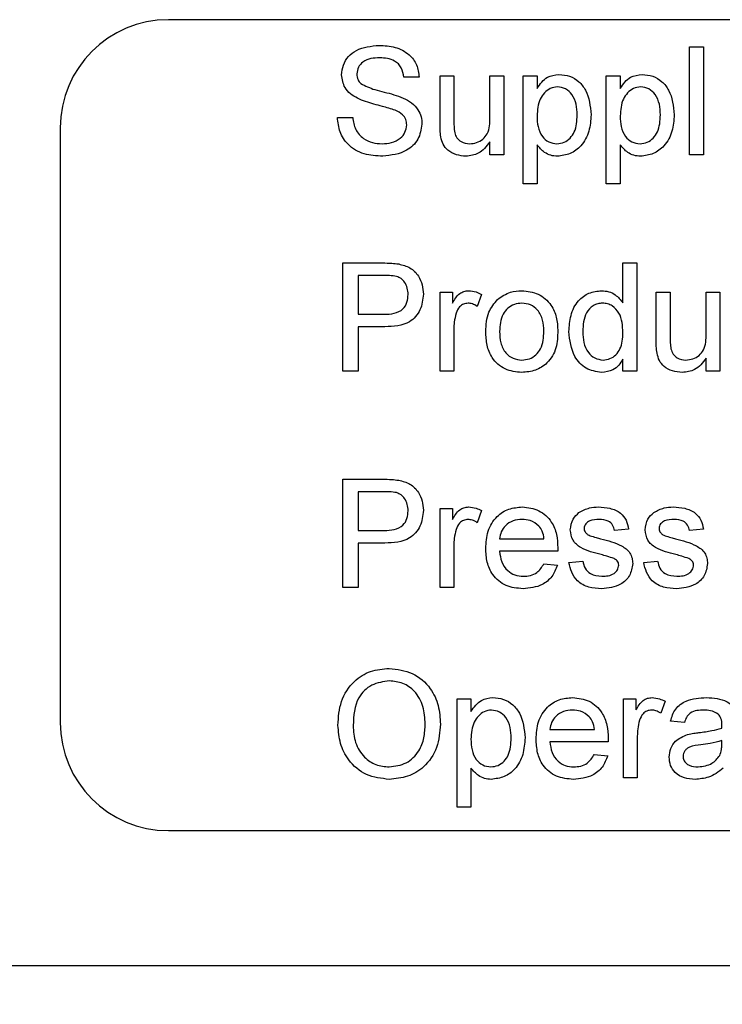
# Paper-space layout 'Blatt3' of a CAD drawing. Header units: millimetres. Extents: x 5 to 418, y 2 to 292.
# Tile 6 of 40: x 230 to 239, y 115 to 127. Entities that reach past the tile are written whole.
import ezdxf

# ---------------------------------------------------------------- set-up
doc = ezdxf.new("R2010")
doc.units = ezdxf.units.MM
doc.layers.add('SLD-0', color=7, linetype='Continuous')
doc.styles.add('SLDTEXTSTYLE0', font='TXT', dxfattribs={"width": 0.605})
doc.styles.add('SLDTEXTSTYLE3', font='TXT', dxfattribs={"width": 0.57})
doc.dimstyles.new('SLDDIMSTYLE4', dxfattribs={"dimtxt": 3.5, "dimasz": 3.302, "dimexe": 0, "dimexo": 0.0625, "dimgap": 0.875, "dimtad": 1, "dimlfac": 1.5, "dimrnd": 1e-09, "dimzin": 12, "dimdsep": 46, "dimtxsty": 'SLDTEXTSTYLE0', "dimsah": 1, "dimcen": 0.09, "dimadec": 0, "dimazin": 3, "dimtfac": 1, "dimtmove": 0, "dimatfit": 0, "dimfxl": 1, "dimfrac": 2, "dimtolj": 1, "dimtzin": 12, "dimarcsym": 0})

# ---------------------------------------------------------------- blocks, each defined once
blk = doc.blocks.new('_D_12')
at = {"layer": 'SLD-0', "color": 7}
for p, q in [((221.949, 117.005), (221.949, 97.76)), ((228.616, 117.005), (228.616, 97.76)), ((221.949, 98.76), (215.599, 98.76)), ((221.949, 98.76), (228.616, 98.76)), ((228.616, 98.76), (251.623, 98.76))]:
    blk.add_line(p, q, dxfattribs=at)
for points in [[(221.949, 98.76), (218.647, 99.268), (218.647, 98.252)], [(228.616, 98.76), (231.918, 98.252), (231.918, 99.268)]]:
    blk.add_solid(points, dxfattribs=at)
at = {"layer": 'SLD-0', "color": 7, "char_height": 3.5, "attachment_point": 1}
for s, insert, style in [('%%c', (241.173, 103.272), 'SLDTEXTSTYLE0'), ('10', (246.276, 103.281), 'SLDTEXTSTYLE0'), ('D =', (233.556, 103.281), 'SLDTEXTSTYLE3')]:
    blk.add_mtext(s, dxfattribs=dict(at, insert=insert, style=style))

psp = doc.layouts.new('Blatt3')

# ---------------------------------------------------------------- linework, layer by layer
at = {"color": 7, "linetype": 'Continuous', "lineweight": 25}
for p, q in [((262.6159, 126.8049), (231.9492, 126.8049)), ((238.3766, 125.1382), (238.3766, 126.4716)), ((238.3766, 126.4716), (238.5475, 126.4716)), ((238.5475, 126.4716), (238.5475, 125.1382)), ((235.0432, 126.0955), (234.8552, 126.0955)), ((235.2997, 126.1126), (235.4706, 126.1126)), ((235.2997, 125.5119), (235.2997, 126.1126)), ((235.4706, 126.1126), (235.4706, 125.5827)), ((235.915, 126.1126), (236.086, 126.1126)), ((235.915, 125.6009), (235.915, 126.1126)), ((236.086, 126.1126), (236.086, 125.1382)), ((236.3253, 124.7793), (236.3253, 126.1126)), ((236.3253, 126.1126), (236.4962, 126.1126)), ((236.4962, 126.1126), (236.4962, 125.958)), ((237.3509, 124.7793), (237.3509, 126.1126)), ((237.3509, 126.1126), (237.5219, 126.1126)), ((237.5219, 126.1126), (237.5219, 125.958)), ((234.0347, 125.5998), (234.2227, 125.5998)), ((230.6159, 125.4716), (230.6159, 118.1382)), ((235.915, 125.1382), (235.915, 125.2974)), ((236.4962, 125.2606), (236.4962, 124.7793)), ((237.5219, 125.2606), (237.5219, 124.7793)), ((236.086, 125.1382), (235.915, 125.1382)), ((238.5475, 125.1382), (238.3766, 125.1382)), ((236.4962, 124.7793), (236.3253, 124.7793)), ((237.5219, 124.7793), (237.3509, 124.7793)), ((234.1031, 123.8049), (234.5929, 123.8049)), ((234.1031, 122.4716), (234.1031, 123.8049)), ((237.5561, 123.3124), (237.5561, 123.8049)), ((237.5561, 123.8049), (237.727, 123.8049)), ((237.727, 123.8049), (237.727, 122.4716)), ((234.2911, 123.6511), (234.2911, 123.1724)), ((234.6095, 123.6511), (234.2911, 123.6511)), ((235.2997, 122.4716), (235.2997, 123.4459)), ((235.2997, 123.4459), (235.4535, 123.4459)), ((235.4535, 123.4459), (235.4535, 123.31)), ((235.8125, 123.4174), (235.7591, 123.2691)), ((237.9663, 122.8452), (237.9663, 123.4459)), ((237.9663, 123.4459), (238.1373, 123.4459)), ((238.1373, 123.4459), (238.1373, 122.916)), ((238.5817, 123.4459), (238.7527, 123.4459)), ((238.5817, 122.9342), (238.5817, 123.4459)), ((238.7527, 123.4459), (238.7527, 122.4716)), ((234.2911, 123.1724), (234.6127, 123.1724)), ((234.6178, 123.0186), (234.2911, 123.0186)), ((234.2911, 123.0186), (234.2911, 122.4716)), ((235.4706, 122.9892), (235.4706, 122.4716)), ((238.5817, 122.4716), (238.5817, 122.6308)), ((237.5561, 122.4716), (237.5561, 122.6188)), ((234.2911, 122.4716), (234.1031, 122.4716)), ((235.4706, 122.4716), (235.2997, 122.4716)), ((237.727, 122.4716), (237.5561, 122.4716)), ((238.7527, 122.4716), (238.5817, 122.4716)), ((234.1031, 119.8049), (234.1031, 121.1382)), ((234.1031, 121.1382), (234.5929, 121.1382)), ((234.6095, 120.9844), (234.2911, 120.9844)), ((234.2911, 120.9844), (234.2911, 120.5058)), ((235.2997, 119.8049), (235.2997, 120.7793)), ((235.2997, 120.7793), (235.4535, 120.7793)), ((235.4535, 120.7793), (235.4535, 120.6433)), ((235.8125, 120.7507), (235.7591, 120.6025)), ((234.2911, 120.5058), (234.6127, 120.5058)), ((237.6244, 120.5229), (237.4535, 120.5058)), ((238.5475, 120.5229), (238.3766, 120.5058)), ((234.6178, 120.3519), (234.2911, 120.3519)), ((234.2911, 120.3519), (234.2911, 119.8049)), ((235.4706, 120.3225), (235.4706, 119.8049)), ((236.0347, 120.4032), (236.5817, 120.4032)), ((236.7518, 120.2494), (236.0347, 120.2494)), ((236.5798, 120.0955), (236.7473, 120.0784)), ((236.8894, 120.1126), (237.0603, 120.1297)), ((237.8125, 120.1126), (237.9834, 120.1297)), ((234.2911, 119.8049), (234.1031, 119.8049)), ((235.4706, 119.8049), (235.2997, 119.8049)), ((235.5107, 118.4288), (235.6816, 118.4288)), ((235.5107, 117.0955), (235.5107, 118.4288)), ((235.6816, 118.4288), (235.6816, 118.2742)), ((237.562, 117.4545), (237.562, 118.4288)), ((237.562, 118.4288), (237.7158, 118.4288)), ((237.7158, 118.4288), (237.7158, 118.2929)), ((238.0748, 118.4003), (238.0214, 118.252)), ((238.3141, 118.1382), (238.1432, 118.1553)), ((236.656, 118.0528), (237.203, 118.0528)), ((237.3731, 117.8989), (236.656, 117.8989)), ((237.7329, 117.9721), (237.7329, 117.4545)), ((238.7748, 117.8663), (238.7756, 117.916)), ((237.2011, 117.7451), (237.3686, 117.728)), ((235.6816, 117.5768), (235.6816, 117.0955)), ((237.7329, 117.4545), (237.562, 117.4545)), ((235.6816, 117.0955), (235.5107, 117.0955)), ((231.9492, 116.8049), (262.6159, 116.8049)), ((266.6159, 115.1382), (228.0442, 115.1382))]:
    psp.add_line(p, q, dxfattribs=at)
for centre, start, end in [((231.9492, 125.4716), 90, 180), ((231.9492, 118.1382), 180, 270)]:
    psp.add_arc(centre, 1.3333, start, end, dxfattribs=at)
for points, knots in [([(234.086, 126.1236), (234.0905, 126.1646), (234.0994, 126.2468), (234.1659, 126.3546), (234.3103, 126.4658), (234.4505, 126.4792), (234.5489, 126.4887)], [0, 0, 0, 0, 0.1870287, 0.3741238, 0.5611402, 1, 1, 1, 1]), ([(234.5489, 126.4887), (234.6149, 126.4845), (234.7468, 126.4762), (234.9174, 126.3924), (235.0218, 126.2508), (235.0361, 126.1473), (235.0432, 126.0955)], [0, 0, 0, 0, 0.2807972, 0.5601508, 0.7798767, 1, 1, 1, 1]), ([(234.5563, 126.3348), (234.52, 126.3335), (234.4477, 126.3309), (234.3514, 126.2936), (234.2857, 126.2214), (234.2779, 126.1644), (234.274, 126.1358)], [0, 0, 0, 0, 0.2812903, 0.5608202, 0.7806803, 1, 1, 1, 1]), ([(234.8552, 126.0955), (234.848, 126.1354), (234.8338, 126.2148), (234.7262, 126.3238), (234.6208, 126.3306), (234.5563, 126.3348)], [0, 0, 0, 0, 0.2810967, 0.5602874, 1, 1, 1, 1]), ([(234.2828, 125.8354), (234.2529, 125.8524), (234.193, 125.8863), (234.1073, 125.98), (234.094, 126.0692), (234.086, 126.1236)], [0, 0, 0, 0, 0.2814452, 0.5622732, 1, 1, 1, 1]), ([(234.274, 126.1358), (234.2763, 126.111), (234.2804, 126.0666), (234.3092, 126.0329), (234.3218, 126.0181)], [0, 0, 0, 0, 0.5596169, 1, 1, 1, 1]), ([(236.4962, 125.958), (236.5339, 126.0121), (236.6011, 126.1088), (236.7164, 126.1233), (236.7671, 126.1297)], [0, 0, 0, 0, 0.5601586, 1, 1, 1, 1]), ([(236.7671, 126.1297), (236.8116, 126.1258), (236.9006, 126.118), (237.017, 126.0457), (237.1374, 125.8903), (237.1524, 125.7388), (237.1629, 125.6326)], [0, 0, 0, 0, 0.1870904, 0.3740516, 0.5611041, 1, 1, 1, 1]), ([(237.5219, 125.958), (237.5595, 126.0121), (237.6267, 126.1088), (237.742, 126.1233), (237.7927, 126.1297)], [0, 0, 0, 0, 0.56015855, 1, 1, 1, 1]), ([(237.7927, 126.1297), (237.8372, 126.1258), (237.9263, 126.118), (238.0427, 126.0457), (238.1631, 125.8903), (238.178, 125.7388), (238.1885, 125.6326)], [0, 0, 0, 0, 0.1870904, 0.3740516, 0.5611041, 1, 1, 1, 1]), ([(234.3218, 126.0181), (234.3782, 125.9899), (234.4712, 125.9434), (234.6128, 125.9128), (234.7313, 125.8818), (234.8079, 125.8533), (234.8461, 125.8391)], [0, 0, 0, 0, 0.3384083, 0.5589741, 0.7795351, 1, 1, 1, 1]), ([(236.7481, 125.9759), (236.7177, 125.9717), (236.6568, 125.9635), (236.5844, 125.9038), (236.5072, 125.7947), (236.5008, 125.6905), (236.4962, 125.6174)], [0, 0, 0, 0, 0.1863135, 0.3732882, 0.5605134, 1, 1, 1, 1]), ([(236.992, 125.6302), (236.9903, 125.6746), (236.9868, 125.763), (236.9384, 125.8788), (236.8524, 125.9603), (236.7828, 125.9707), (236.7481, 125.9759)], [0, 0, 0, 0, 0.2812816, 0.56095408, 0.78091891, 1, 1, 1, 1]), ([(237.7738, 125.9759), (237.7434, 125.9717), (237.6825, 125.9635), (237.61, 125.9038), (237.5329, 125.7947), (237.5264, 125.6905), (237.5219, 125.6174)], [0, 0, 0, 0, 0.18631345, 0.37328817, 0.56051337, 1, 1, 1, 1]), ([(238.0176, 125.6302), (238.0159, 125.6746), (238.0125, 125.763), (237.9641, 125.8788), (237.878, 125.9603), (237.8085, 125.9707), (237.7738, 125.9759)], [0, 0, 0, 0, 0.2812816, 0.5609541, 0.7809189, 1, 1, 1, 1]), ([(234.7473, 125.6877), (234.6947, 125.7046), (234.6079, 125.7324), (234.4849, 125.7634), (234.3816, 125.7931), (234.3157, 125.8213), (234.2828, 125.8354)], [0, 0, 0, 0, 0.3399393, 0.5600249, 0.7800825, 1, 1, 1, 1]), ([(234.8461, 125.8391), (234.8814, 125.8212), (234.9519, 125.7855), (235.0284, 125.7036), (235.0711, 125.6098), (235.0753, 125.5478), (235.0774, 125.5167)], [0, 0, 0, 0, 0.2803713, 0.5599089, 0.7798589, 1, 1, 1, 1]), ([(234.8894, 125.5076), (234.8872, 125.5306), (234.8829, 125.5766), (234.8341, 125.6468), (234.7802, 125.6721), (234.7473, 125.6877)], [0, 0, 0, 0, 0.2800885, 0.5599705, 1, 1, 1, 1]), ([(234.5932, 125.1212), (234.5154, 125.1251), (234.3605, 125.133), (234.1655, 125.2446), (234.0556, 125.4176), (234.0417, 125.539), (234.0347, 125.5998)], [0, 0, 0, 0, 0.2808135, 0.5595629, 0.7796198, 1, 1, 1, 1]), ([(234.2227, 125.5998), (234.2303, 125.5489), (234.2454, 125.4477), (234.3442, 125.3368), (234.4652, 125.2833), (234.545, 125.2778), (234.5849, 125.275)], [0, 0, 0, 0, 0.28063197, 0.55867442, 0.77919731, 1, 1, 1, 1]), ([(235.4706, 125.5827), (235.4705, 125.5506), (235.4702, 125.4934), (235.4773, 125.4367), (235.4805, 125.4118)], [0, 0, 0, 0, 0.560241, 1, 1, 1, 1]), ([(235.6648, 125.275), (235.6939, 125.2779), (235.7522, 125.2838), (235.8308, 125.3269), (235.913, 125.4285), (235.9142, 125.5298), (235.915, 125.6009)], [0, 0, 0, 0, 0.1871115, 0.3742532, 0.5608343, 1, 1, 1, 1]), ([(236.4962, 125.6174), (236.4979, 125.5732), (236.5013, 125.485), (236.5487, 125.3685), (236.6369, 125.2891), (236.7064, 125.2797), (236.7412, 125.275)], [0, 0, 0, 0, 0.2812258, 0.5607439, 0.7806464, 1, 1, 1, 1]), ([(236.7412, 125.275), (236.7716, 125.2785), (236.8326, 125.2856), (236.9075, 125.3424), (236.9833, 125.453), (236.9884, 125.5571), (236.992, 125.6302)], [0, 0, 0, 0, 0.18658, 0.3734104, 0.5603245, 1, 1, 1, 1]), ([(237.1629, 125.6326), (237.1579, 125.5638), (237.1479, 125.4264), (237.0559, 125.2514), (236.9089, 125.1425), (236.801, 125.1283), (236.747, 125.1212)], [0, 0, 0, 0, 0.2807503, 0.5602778, 0.7801608, 1, 1, 1, 1]), ([(237.5219, 125.6174), (237.5236, 125.5732), (237.5269, 125.485), (237.5744, 125.3685), (237.6625, 125.2891), (237.7321, 125.2797), (237.7668, 125.275)], [0, 0, 0, 0, 0.2812258, 0.5607439, 0.7806464, 1, 1, 1, 1]), ([(237.7668, 125.275), (237.7973, 125.2785), (237.8582, 125.2856), (237.9331, 125.3424), (238.0089, 125.453), (238.014, 125.5571), (238.0176, 125.6302)], [0, 0, 0, 0, 0.18658, 0.3734104, 0.5603245, 1, 1, 1, 1]), ([(238.1885, 125.6326), (238.1835, 125.5638), (238.1735, 125.4264), (238.0816, 125.2514), (237.9345, 125.1425), (237.8266, 125.1283), (237.7727, 125.1212)], [0, 0, 0, 0, 0.2807503, 0.5602778, 0.7801608, 1, 1, 1, 1]), ([(234.5849, 125.275), (234.6249, 125.2775), (234.7047, 125.2825), (234.8079, 125.3316), (234.8758, 125.4137), (234.8849, 125.4763), (234.8894, 125.5076)], [0, 0, 0, 0, 0.2809172, 0.5608127, 0.7805018, 1, 1, 1, 1]), ([(235.0774, 125.5167), (235.0668, 125.4518), (235.0454, 125.3219), (234.8646, 125.1524), (234.6961, 125.133), (234.5932, 125.1212)], [0, 0, 0, 0, 0.2799417, 0.5600797, 1, 1, 1, 1]), ([(235.3093, 125.3586), (235.3058, 125.3871), (235.2997, 125.438), (235.2997, 125.4893), (235.2997, 125.5119)], [0, 0, 0, 0, 0.55983871, 1, 1, 1, 1]), ([(235.6188, 125.1212), (235.579, 125.1247), (235.4994, 125.1319), (235.3978, 125.1845), (235.3326, 125.2671), (235.3171, 125.3281), (235.3093, 125.3586)], [0, 0, 0, 0, 0.2802863, 0.5601857, 0.7796074, 1, 1, 1, 1]), ([(235.4805, 125.4118), (235.4881, 125.3896), (235.5032, 125.3454), (235.5675, 125.2865), (235.6279, 125.2794), (235.6648, 125.275)], [0, 0, 0, 0, 0.2808637, 0.561194, 1, 1, 1, 1]), ([(235.915, 125.2974), (235.8723, 125.2419), (235.7959, 125.1426), (235.673, 125.1277), (235.6188, 125.1212)], [0, 0, 0, 0, 0.5594657, 1, 1, 1, 1]), ([(236.747, 125.1212), (236.7191, 125.1233), (236.6633, 125.1275), (236.5718, 125.1725), (236.5249, 125.2272), (236.4962, 125.2606)], [0, 0, 0, 0, 0.2803784, 0.5605766, 1, 1, 1, 1]), ([(237.7727, 125.1212), (237.7448, 125.1233), (237.689, 125.1275), (237.5974, 125.1725), (237.5505, 125.2272), (237.5219, 125.2606)], [0, 0, 0, 0, 0.2803784, 0.5605766, 1, 1, 1, 1]), ([(234.5929, 123.8049), (234.63, 123.8048), (234.6961, 123.8045), (234.7617, 123.7961), (234.7906, 123.7924)], [0, 0, 0, 0, 0.5601005, 1, 1, 1, 1]), ([(234.7906, 123.7924), (234.8389, 123.7806), (234.9354, 123.757), (235.0346, 123.6545), (235.0863, 123.5377), (235.0918, 123.4603), (235.0945, 123.4216)], [0, 0, 0, 0, 0.280013, 0.5589104, 0.7793956, 1, 1, 1, 1]), ([(234.7631, 123.6393), (234.7346, 123.6436), (234.6836, 123.6513), (234.6322, 123.6511), (234.6095, 123.6511)], [0, 0, 0, 0, 0.55958492, 1, 1, 1, 1]), ([(234.9065, 123.4163), (234.9048, 123.443), (234.9014, 123.4962), (234.8686, 123.5641), (234.8216, 123.6156), (234.7826, 123.6314), (234.7631, 123.6393)], [0, 0, 0, 0, 0.2802608, 0.5600775, 0.7801497, 1, 1, 1, 1]), ([(234.6127, 123.1724), (234.6536, 123.1739), (234.7348, 123.1767), (234.8444, 123.2249), (234.8999, 123.3199), (234.9043, 123.3841), (234.9065, 123.4163)], [0, 0, 0, 0, 0.2814007, 0.5597529, 0.7793558, 1, 1, 1, 1]), ([(235.0945, 123.4216), (235.0874, 123.3549), (235.0733, 123.2219), (234.9032, 123.0295), (234.7261, 123.0227), (234.6178, 123.0186)], [0, 0, 0, 0, 0.2807512, 0.5597085, 1, 1, 1, 1]), ([(235.4535, 123.31), (235.4791, 123.3534), (235.5147, 123.414), (235.5942, 123.4578), (235.633, 123.4613), (235.6525, 123.463)], [0, 0, 0, 0, 0.5595991, 0.7797717, 1, 1, 1, 1]), ([(235.6525, 123.463), (235.684, 123.46), (235.7403, 123.4546), (235.7904, 123.4287), (235.8125, 123.4174)], [0, 0, 0, 0, 0.5595462, 1, 1, 1, 1]), ([(235.8638, 122.9588), (235.8676, 123.0425), (235.8745, 123.1917), (235.9689, 123.3058), (236.0104, 123.3559)], [0, 0, 0, 0, 0.56096346, 1, 1, 1, 1]), ([(236.0104, 123.3559), (236.0609, 123.391), (236.1514, 123.4537), (236.2606, 123.4602), (236.3087, 123.463)], [0, 0, 0, 0, 0.5590331, 1, 1, 1, 1]), ([(236.3087, 123.463), (236.3788, 123.4554), (236.5188, 123.44), (236.6711, 123.3033), (236.744, 123.1369), (236.7498, 123.0273), (236.7527, 122.9724)], [0, 0, 0, 0, 0.2795556, 0.5586004, 0.7789908, 1, 1, 1, 1]), ([(236.8894, 122.958), (236.8939, 123.0258), (236.903, 123.1611), (236.9876, 123.3364), (237.1327, 123.4451), (237.2393, 123.4571), (237.2927, 123.463)], [0, 0, 0, 0, 0.28096212, 0.5604404, 0.78012726, 1, 1, 1, 1]), ([(237.2927, 123.463), (237.3223, 123.4609), (237.3816, 123.4565), (237.4788, 123.4084), (237.5268, 123.3488), (237.5561, 123.3124)], [0, 0, 0, 0, 0.2805627, 0.5608961, 1, 1, 1, 1]), ([(235.6458, 123.3092), (235.6264, 123.3068), (235.5875, 123.302), (235.529, 123.2593), (235.5091, 123.2128), (235.497, 123.1845)], [0, 0, 0, 0, 0.2803051, 0.5609106, 1, 1, 1, 1]), ([(235.7591, 123.2691), (235.7396, 123.2815), (235.7047, 123.3037), (235.6638, 123.3075), (235.6458, 123.3092)], [0, 0, 0, 0, 0.5601157, 1, 1, 1, 1]), ([(236.3087, 123.3092), (236.2774, 123.3065), (236.2148, 123.301), (236.1331, 123.2503), (236.0467, 123.142), (236.0396, 123.0346), (236.0347, 122.9593)], [0, 0, 0, 0, 0.1871365, 0.3740246, 0.5610972, 1, 1, 1, 1]), ([(236.5817, 122.9644), (236.5796, 123.0108), (236.5755, 123.1034), (236.5153, 123.2215), (236.4181, 123.2973), (236.3452, 123.3052), (236.3087, 123.3092)], [0, 0, 0, 0, 0.28106405, 0.56031642, 0.78017413, 1, 1, 1, 1]), ([(237.3039, 123.3092), (237.2839, 123.3078), (237.2438, 123.3049), (237.1699, 123.2718), (237.0703, 123.1642), (237.0643, 123.0406), (237.0603, 122.9582)], [0, 0, 0, 0, 0.1257175, 0.25135, 0.5010251, 1, 1, 1, 1]), ([(237.5561, 122.9454), (237.5518, 123.0307), (237.5454, 123.1586), (237.4423, 123.2696), (237.3662, 123.3047), (237.3247, 123.3077), (237.3039, 123.3092)], [0, 0, 0, 0, 0.49896515, 0.74868434, 0.87428084, 1, 1, 1, 1]), ([(235.497, 123.1845), (235.4884, 123.1485), (235.4729, 123.0843), (235.4713, 123.0183), (235.4706, 122.9892)], [0, 0, 0, 0, 0.5598877, 1, 1, 1, 1]), ([(236.3087, 122.4545), (236.2372, 122.4621), (236.0944, 122.4772), (235.9392, 122.6186), (235.8719, 122.7912), (235.8665, 122.9028), (235.8638, 122.9588)], [0, 0, 0, 0, 0.2796157, 0.5583707, 0.778858, 1, 1, 1, 1]), ([(236.0347, 122.9593), (236.0368, 122.9123), (236.0409, 122.8185), (236.0983, 122.6967), (236.1979, 122.6203), (236.2718, 122.6123), (236.3087, 122.6083)], [0, 0, 0, 0, 0.2811293, 0.560384, 0.7801589, 1, 1, 1, 1]), ([(236.7527, 122.9724), (236.7503, 122.8997), (236.7455, 122.755), (236.6413, 122.5726), (236.4789, 122.4715), (236.3655, 122.4602), (236.3087, 122.4545)], [0, 0, 0, 0, 0.2810332, 0.5595131, 0.779602, 1, 1, 1, 1]), ([(236.3087, 122.6083), (236.3404, 122.6111), (236.4036, 122.6168), (236.4851, 122.6697), (236.5708, 122.7799), (236.5772, 122.8883), (236.5817, 122.9644)], [0, 0, 0, 0, 0.1870444, 0.3739447, 0.5609834, 1, 1, 1, 1]), ([(237.2935, 122.4545), (237.2264, 122.4655), (237.0919, 122.4875), (236.9194, 122.6774), (236.9008, 122.8516), (236.8894, 122.958)], [0, 0, 0, 0, 0.27961471, 0.55990103, 1, 1, 1, 1]), ([(237.0603, 122.9582), (237.0621, 122.9131), (237.0657, 122.8232), (237.1162, 122.7056), (237.2048, 122.624), (237.2756, 122.6135), (237.3109, 122.6083)], [0, 0, 0, 0, 0.2812057, 0.5608389, 0.7808122, 1, 1, 1, 1]), ([(237.3109, 122.6083), (237.3401, 122.6115), (237.3986, 122.6178), (237.4716, 122.6706), (237.5467, 122.7752), (237.5522, 122.8752), (237.5561, 122.9454)], [0, 0, 0, 0, 0.18671909, 0.37354217, 0.56052464, 1, 1, 1, 1]), ([(238.1373, 122.916), (238.1371, 122.884), (238.1369, 122.8268), (238.144, 122.77), (238.1471, 122.7451)], [0, 0, 0, 0, 0.560241, 1, 1, 1, 1]), ([(238.3314, 122.6083), (238.3606, 122.6113), (238.4189, 122.6171), (238.4974, 122.6602), (238.5796, 122.7618), (238.5809, 122.8631), (238.5817, 122.9342)], [0, 0, 0, 0, 0.1871115, 0.3742532, 0.5608343, 1, 1, 1, 1]), ([(237.9759, 122.6919), (237.9725, 122.7204), (237.9663, 122.7714), (237.9663, 122.8227), (237.9663, 122.8452)], [0, 0, 0, 0, 0.5598387, 1, 1, 1, 1]), ([(238.2855, 122.4545), (238.2457, 122.4581), (238.1661, 122.4653), (238.0645, 122.5178), (237.9992, 122.6004), (237.9837, 122.6614), (237.9759, 122.6919)], [0, 0, 0, 0, 0.2802863, 0.5601857, 0.7796074, 1, 1, 1, 1]), ([(238.1471, 122.7451), (238.1547, 122.723), (238.1699, 122.6787), (238.2342, 122.6199), (238.2946, 122.6127), (238.3314, 122.6083)], [0, 0, 0, 0, 0.28086371, 0.56119396, 1, 1, 1, 1]), ([(238.5817, 122.6308), (238.539, 122.5752), (238.4626, 122.4759), (238.3396, 122.461), (238.2855, 122.4545)], [0, 0, 0, 0, 0.5594657, 1, 1, 1, 1]), ([(237.5561, 122.6188), (237.5399, 122.5929), (237.5077, 122.5412), (237.4208, 122.47), (237.3417, 122.4604), (237.2935, 122.4545)], [0, 0, 0, 0, 0.2811161, 0.561725, 1, 1, 1, 1]), ([(234.5929, 121.1382), (234.63, 121.1381), (234.6961, 121.1378), (234.7617, 121.1294), (234.7906, 121.1257)], [0, 0, 0, 0, 0.56010052, 1, 1, 1, 1]), ([(234.7906, 121.1257), (234.8389, 121.1139), (234.9354, 121.0904), (235.0346, 120.9878), (235.0863, 120.871), (235.0918, 120.7937), (235.0945, 120.755)], [0, 0, 0, 0, 0.280013, 0.5589104, 0.7793956, 1, 1, 1, 1]), ([(234.7631, 120.9727), (234.7346, 120.9769), (234.6836, 120.9846), (234.6322, 120.9845), (234.6095, 120.9844)], [0, 0, 0, 0, 0.55958492, 1, 1, 1, 1]), ([(234.9065, 120.7496), (234.9048, 120.7763), (234.9014, 120.8296), (234.8686, 120.8975), (234.8216, 120.9489), (234.7826, 120.9647), (234.7631, 120.9727)], [0, 0, 0, 0, 0.28026085, 0.5600775, 0.78014974, 1, 1, 1, 1]), ([(234.6127, 120.5058), (234.6536, 120.5072), (234.7348, 120.51), (234.8444, 120.5583), (234.8999, 120.6532), (234.9043, 120.7174), (234.9065, 120.7496)], [0, 0, 0, 0, 0.2814007, 0.5597529, 0.7793558, 1, 1, 1, 1]), ([(235.0945, 120.755), (235.0874, 120.6883), (235.0733, 120.5553), (234.9032, 120.3628), (234.7261, 120.3561), (234.6178, 120.3519)], [0, 0, 0, 0, 0.2807512, 0.5597085, 1, 1, 1, 1]), ([(235.4535, 120.6433), (235.4791, 120.6868), (235.5147, 120.7473), (235.5942, 120.7912), (235.633, 120.7946), (235.6525, 120.7964)], [0, 0, 0, 0, 0.5595991, 0.7797717, 1, 1, 1, 1]), ([(235.6525, 120.7964), (235.684, 120.7933), (235.7403, 120.7879), (235.7904, 120.7621), (235.8125, 120.7507)], [0, 0, 0, 0, 0.5595462, 1, 1, 1, 1]), ([(235.8638, 120.2838), (235.868, 120.3561), (235.8765, 120.5003), (235.9843, 120.6781), (236.144, 120.7821), (236.2573, 120.7916), (236.3141, 120.7964)], [0, 0, 0, 0, 0.2807476, 0.5597747, 0.7796663, 1, 1, 1, 1]), ([(236.3141, 120.7964), (236.3848, 120.7882), (236.5262, 120.7718), (236.6767, 120.629), (236.7442, 120.4591), (236.7498, 120.3485), (236.7527, 120.2932)], [0, 0, 0, 0, 0.2793662, 0.5583982, 0.7788851, 1, 1, 1, 1]), ([(236.9065, 120.5138), (236.9129, 120.561), (236.9243, 120.6454), (236.9863, 120.7027), (237.0136, 120.728)], [0, 0, 0, 0, 0.5589275, 1, 1, 1, 1]), ([(237.0136, 120.728), (237.0555, 120.7504), (237.1303, 120.7904), (237.2148, 120.7946), (237.2521, 120.7964)], [0, 0, 0, 0, 0.5589377, 1, 1, 1, 1]), ([(237.2521, 120.7964), (237.3, 120.7935), (237.3956, 120.7877), (237.5236, 120.7357), (237.6022, 120.6344), (237.617, 120.5601), (237.6244, 120.5229)], [0, 0, 0, 0, 0.2807369, 0.5604275, 0.7794497, 1, 1, 1, 1]), ([(237.8296, 120.5138), (237.836, 120.561), (237.8474, 120.6454), (237.9094, 120.7027), (237.9367, 120.728)], [0, 0, 0, 0, 0.5589275, 1, 1, 1, 1]), ([(237.9367, 120.728), (237.9785, 120.7504), (238.0534, 120.7904), (238.1379, 120.7946), (238.1752, 120.7964)], [0, 0, 0, 0, 0.5589377, 1, 1, 1, 1]), ([(238.1752, 120.7964), (238.2231, 120.7935), (238.3186, 120.7877), (238.4467, 120.7357), (238.5253, 120.6344), (238.5401, 120.5601), (238.5475, 120.5229)], [0, 0, 0, 0, 0.2807369, 0.5604275, 0.7794497, 1, 1, 1, 1]), ([(235.6458, 120.6425), (235.6264, 120.6401), (235.5875, 120.6354), (235.529, 120.5926), (235.5091, 120.5461), (235.497, 120.5178)], [0, 0, 0, 0, 0.2803051, 0.5609106, 1, 1, 1, 1]), ([(235.7591, 120.6025), (235.7396, 120.6149), (235.7047, 120.637), (235.6638, 120.6409), (235.6458, 120.6425)], [0, 0, 0, 0, 0.5601157, 1, 1, 1, 1]), ([(236.3133, 120.6425), (236.2751, 120.6393), (236.1989, 120.633), (236.107, 120.5737), (236.0485, 120.4924), (236.0393, 120.433), (236.0347, 120.4032)], [0, 0, 0, 0, 0.2801903, 0.5597279, 0.7796424, 1, 1, 1, 1]), ([(236.5189, 120.5608), (236.485, 120.5877), (236.4241, 120.6358), (236.3472, 120.6405), (236.3133, 120.6425)], [0, 0, 0, 0, 0.5585118, 1, 1, 1, 1]), ([(237.2647, 120.6425), (237.2232, 120.6416), (237.1611, 120.6401), (237.1023, 120.5966), (237.0803, 120.5617), (237.0784, 120.5413), (237.0774, 120.5311)], [0, 0, 0, 0, 0.49976982, 0.74909468, 0.87459228, 1, 1, 1, 1]), ([(237.4535, 120.5058), (237.4474, 120.5293), (237.4352, 120.5764), (237.3657, 120.6355), (237.303, 120.6399), (237.2647, 120.6425)], [0, 0, 0, 0, 0.2803044, 0.560237, 1, 1, 1, 1]), ([(238.1877, 120.6425), (238.1463, 120.6416), (238.0842, 120.6401), (238.0253, 120.5966), (238.0033, 120.5617), (238.0015, 120.5413), (238.0005, 120.5311)], [0, 0, 0, 0, 0.4997698, 0.7490947, 0.8745923, 1, 1, 1, 1]), ([(238.3766, 120.5058), (238.3705, 120.5293), (238.3583, 120.5764), (238.2887, 120.6355), (238.226, 120.6399), (238.1877, 120.6425)], [0, 0, 0, 0, 0.2803044, 0.560237, 1, 1, 1, 1]), ([(235.497, 120.5178), (235.4884, 120.4818), (235.4729, 120.4176), (235.4713, 120.3516), (235.4706, 120.3225)], [0, 0, 0, 0, 0.5598877, 1, 1, 1, 1]), ([(236.5817, 120.4032), (236.5773, 120.4357), (236.5693, 120.4938), (236.5343, 120.5403), (236.5189, 120.5608)], [0, 0, 0, 0, 0.5606744, 1, 1, 1, 1]), ([(237.2858, 120.209), (237.199, 120.2311), (237.0906, 120.2586), (236.9801, 120.3331), (236.9226, 120.4026), (236.9129, 120.4694), (236.9065, 120.5138)], [0, 0, 0, 0, 0.5013208, 0.6265921, 0.7518172, 1, 1, 1, 1]), ([(237.0774, 120.5311), (237.0785, 120.5208), (237.0803, 120.5022), (237.0907, 120.4869), (237.0953, 120.4801)], [0, 0, 0, 0, 0.5592363, 1, 1, 1, 1]), ([(237.0953, 120.4801), (237.1045, 120.4709), (237.121, 120.4544), (237.1423, 120.4452), (237.1517, 120.4411)], [0, 0, 0, 0, 0.5590842, 1, 1, 1, 1]), ([(238.2088, 120.209), (238.1221, 120.2311), (238.0137, 120.2586), (237.9032, 120.3331), (237.8456, 120.4026), (237.836, 120.4694), (237.8296, 120.5138)], [0, 0, 0, 0, 0.5013208, 0.6265921, 0.7518172, 1, 1, 1, 1]), ([(238.0005, 120.5311), (238.0015, 120.5208), (238.0033, 120.5022), (238.0138, 120.4869), (238.0184, 120.4801)], [0, 0, 0, 0, 0.5592363, 1, 1, 1, 1]), ([(238.0184, 120.4801), (238.0276, 120.4709), (238.0441, 120.4544), (238.0654, 120.4452), (238.0748, 120.4411)], [0, 0, 0, 0, 0.55908424, 1, 1, 1, 1]), ([(237.1517, 120.4411), (237.1757, 120.4338), (237.2186, 120.4207), (237.2619, 120.4089), (237.281, 120.4037)], [0, 0, 0, 0, 0.55996489, 1, 1, 1, 1]), ([(237.281, 120.4037), (237.3697, 120.381), (237.4805, 120.3525), (237.5975, 120.2808), (237.6436, 120.2295), (237.6717, 120.1659), (237.6744, 120.1204), (237.6757, 120.0977)], [0, 0, 0, 0, 0.50044639, 0.62539593, 0.75027397, 0.87506871, 1, 1, 1, 1]), ([(238.0748, 120.4411), (238.0988, 120.4338), (238.1417, 120.4207), (238.185, 120.4089), (238.204, 120.4037)], [0, 0, 0, 0, 0.5599649, 1, 1, 1, 1]), ([(238.204, 120.4037), (238.2927, 120.381), (238.4036, 120.3525), (238.5206, 120.2808), (238.5667, 120.2295), (238.5948, 120.1659), (238.5975, 120.1204), (238.5988, 120.0977)], [0, 0, 0, 0, 0.50044639, 0.62539593, 0.75027397, 0.87506871, 1, 1, 1, 1]), ([(236.3232, 119.7878), (236.2511, 119.7943), (236.1073, 119.8073), (235.9464, 119.9434), (235.8726, 120.1151), (235.8667, 120.2275), (235.8638, 120.2838)], [0, 0, 0, 0, 0.2799521, 0.5586609, 0.7789943, 1, 1, 1, 1]), ([(236.0347, 120.2494), (236.04, 120.2052), (236.0505, 120.1171), (236.122, 120.0115), (236.2214, 119.9505), (236.291, 119.9446), (236.3258, 119.9417)], [0, 0, 0, 0, 0.28063342, 0.55968732, 0.77966053, 1, 1, 1, 1]), ([(236.7527, 120.2932), (236.7525, 120.285), (236.7523, 120.2704), (236.752, 120.2558), (236.7518, 120.2494)], [0, 0, 0, 0, 0.5599987, 1, 1, 1, 1]), ([(237.4463, 120.1591), (237.4168, 120.1699), (237.3641, 120.1893), (237.3097, 120.203), (237.2858, 120.209)], [0, 0, 0, 0, 0.5597879, 1, 1, 1, 1]), ([(238.3694, 120.1591), (238.3399, 120.1699), (238.2872, 120.1893), (238.2328, 120.203), (238.2088, 120.209)], [0, 0, 0, 0, 0.5597879, 1, 1, 1, 1]), ([(236.7473, 120.0784), (236.7281, 120.0299), (236.6897, 119.9329), (236.5405, 119.8085), (236.4055, 119.7957), (236.3232, 119.7878)], [0, 0, 0, 0, 0.2806132, 0.5608329, 1, 1, 1, 1]), ([(236.3258, 119.9417), (236.3553, 119.9434), (236.4141, 119.9468), (236.5149, 119.989), (236.5553, 120.0552), (236.5798, 120.0955)], [0, 0, 0, 0, 0.2812824, 0.5619063, 1, 1, 1, 1]), ([(237.2941, 119.7878), (237.24, 119.7904), (237.1324, 119.7955), (236.9943, 119.8695), (236.9172, 119.9886), (236.8987, 120.0712), (236.8894, 120.1126)], [0, 0, 0, 0, 0.2807392, 0.5592969, 0.7793109, 1, 1, 1, 1]), ([(237.0603, 120.1297), (237.0672, 120.099), (237.0809, 120.0376), (237.1638, 119.9528), (237.2458, 119.9459), (237.2959, 119.9417)], [0, 0, 0, 0, 0.2813144, 0.5610688, 1, 1, 1, 1]), ([(237.6757, 120.0977), (237.6675, 120.0465), (237.651, 119.944), (237.508, 119.811), (237.3752, 119.7966), (237.2941, 119.7878)], [0, 0, 0, 0, 0.279926, 0.5600378, 1, 1, 1, 1]), ([(237.2959, 119.9417), (237.3221, 119.9426), (237.3742, 119.9445), (237.4434, 119.9702), (237.4941, 120.0188), (237.5012, 120.0598), (237.5048, 120.0803)], [0, 0, 0, 0, 0.2811877, 0.5609523, 0.7810946, 1, 1, 1, 1]), ([(237.5048, 120.0803), (237.5037, 120.09), (237.5017, 120.1094), (237.4812, 120.1389), (237.4595, 120.1514), (237.4463, 120.1591)], [0, 0, 0, 0, 0.279757, 0.5598387, 1, 1, 1, 1]), ([(238.2171, 119.7878), (238.1631, 119.7904), (238.0555, 119.7955), (237.9174, 119.8695), (237.8403, 119.9886), (237.8217, 120.0712), (237.8125, 120.1126)], [0, 0, 0, 0, 0.28073918, 0.55929692, 0.7793109, 1, 1, 1, 1]), ([(237.9834, 120.1297), (237.9903, 120.099), (238.004, 120.0376), (238.0869, 119.9528), (238.1689, 119.9459), (238.219, 119.9417)], [0, 0, 0, 0, 0.2813144, 0.5610688, 1, 1, 1, 1]), ([(238.5988, 120.0977), (238.5906, 120.0465), (238.5741, 119.944), (238.431, 119.811), (238.2983, 119.7966), (238.2171, 119.7878)], [0, 0, 0, 0, 0.279926, 0.5600378, 1, 1, 1, 1]), ([(238.219, 119.9417), (238.2451, 119.9426), (238.2973, 119.9445), (238.3665, 119.9702), (238.4172, 120.0188), (238.4243, 120.0598), (238.4279, 120.0803)], [0, 0, 0, 0, 0.2811877, 0.5609523, 0.7810946, 1, 1, 1, 1]), ([(238.4279, 120.0803), (238.4268, 120.09), (238.4247, 120.1094), (238.4043, 120.1389), (238.3826, 120.1514), (238.3694, 120.1591)], [0, 0, 0, 0, 0.279757, 0.5598387, 1, 1, 1, 1]), ([(234.0406, 118.1035), (234.0472, 118.2036), (234.0603, 118.4031), (234.216, 118.6455), (234.4385, 118.7858), (234.5954, 118.7985), (234.6739, 118.8049)], [0, 0, 0, 0, 0.2805704, 0.5595746, 0.7795608, 1, 1, 1, 1]), ([(234.6739, 118.8049), (234.772, 118.7934), (234.9681, 118.7703), (235.184, 118.5819), (235.29, 118.3497), (235.3004, 118.196), (235.3056, 118.119)], [0, 0, 0, 0, 0.2795644, 0.5585841, 0.7790872, 1, 1, 1, 1]), ([(234.675, 118.6511), (234.6001, 118.641), (234.4505, 118.6209), (234.2452, 118.4194), (234.2349, 118.2221), (234.2286, 118.1014)], [0, 0, 0, 0, 0.2801277, 0.5596529, 1, 1, 1, 1]), ([(235.1175, 118.1204), (235.113, 118.1931), (235.1038, 118.3382), (235.004, 118.5219), (234.8463, 118.6331), (234.7321, 118.6451), (234.675, 118.6511)], [0, 0, 0, 0, 0.28079669, 0.5600682, 0.77998402, 1, 1, 1, 1]), ([(235.6816, 118.2742), (235.7193, 118.3283), (235.7865, 118.425), (235.9018, 118.4395), (235.9525, 118.4459)], [0, 0, 0, 0, 0.5601586, 1, 1, 1, 1]), ([(235.9525, 118.4459), (235.997, 118.442), (236.086, 118.4342), (236.2024, 118.362), (236.3228, 118.2065), (236.3378, 118.0551), (236.3483, 117.9489)], [0, 0, 0, 0, 0.1870904, 0.3740516, 0.5611041, 1, 1, 1, 1]), ([(236.485, 117.9334), (236.4893, 118.0057), (236.4977, 118.1498), (236.6056, 118.3276), (236.7653, 118.4316), (236.8786, 118.4412), (236.9354, 118.4459)], [0, 0, 0, 0, 0.2807476, 0.5597747, 0.7796663, 1, 1, 1, 1]), ([(236.9354, 118.4459), (237.0061, 118.4378), (237.1474, 118.4214), (237.298, 118.2786), (237.3655, 118.1086), (237.3711, 117.9981), (237.3739, 117.9427)], [0, 0, 0, 0, 0.2793662, 0.5583982, 0.7788851, 1, 1, 1, 1]), ([(237.7158, 118.2929), (237.7414, 118.3363), (237.777, 118.3969), (237.8565, 118.4408), (237.8954, 118.4442), (237.9148, 118.4459)], [0, 0, 0, 0, 0.55959912, 0.77977168, 1, 1, 1, 1]), ([(237.9148, 118.4459), (237.9463, 118.4429), (238.0026, 118.4375), (238.0527, 118.4116), (238.0748, 118.4003)], [0, 0, 0, 0, 0.5595462, 1, 1, 1, 1]), ([(238.1432, 118.1553), (238.1588, 118.2084), (238.1901, 118.3141), (238.3588, 118.4322), (238.4989, 118.4407), (238.5847, 118.4459)], [0, 0, 0, 0, 0.2804297, 0.5593032, 1, 1, 1, 1]), ([(238.5847, 118.4459), (238.6737, 118.4412), (238.7979, 118.4345), (238.9256, 118.3325), (238.9454, 118.2657), (238.9554, 118.2323)], [0, 0, 0, 0, 0.5592531, 0.7791951, 1, 1, 1, 1]), ([(235.9335, 118.2921), (235.9031, 118.288), (235.8422, 118.2798), (235.7698, 118.22), (235.6926, 118.1109), (235.6862, 118.0067), (235.6816, 117.9337)], [0, 0, 0, 0, 0.1863135, 0.3732882, 0.5605134, 1, 1, 1, 1]), ([(236.1774, 117.9465), (236.1756, 117.9908), (236.1722, 118.0792), (236.1238, 118.195), (236.0378, 118.2766), (235.9682, 118.2869), (235.9335, 118.2921)], [0, 0, 0, 0, 0.2812816, 0.56095408, 0.78091891, 1, 1, 1, 1]), ([(236.9346, 118.2921), (236.8964, 118.2889), (236.8202, 118.2825), (236.7283, 118.2233), (236.6698, 118.142), (236.6606, 118.0825), (236.656, 118.0528)], [0, 0, 0, 0, 0.2801903, 0.5597279, 0.7796424, 1, 1, 1, 1]), ([(237.1402, 118.2104), (237.1062, 118.2373), (237.0454, 118.2854), (236.9685, 118.29), (236.9346, 118.2921)], [0, 0, 0, 0, 0.55851176, 1, 1, 1, 1]), ([(237.9081, 118.2921), (237.8887, 118.2897), (237.8498, 118.2849), (237.7913, 118.2422), (237.7714, 118.1957), (237.7594, 118.1674)], [0, 0, 0, 0, 0.2803051, 0.5609106, 1, 1, 1, 1]), ([(238.0214, 118.252), (238.0019, 118.2644), (237.967, 118.2866), (237.9261, 118.2904), (237.9081, 118.2921)], [0, 0, 0, 0, 0.5601157, 1, 1, 1, 1]), ([(238.554, 118.2921), (238.5248, 118.2912), (238.4667, 118.2894), (238.386, 118.2637), (238.3366, 118.2035), (238.3216, 118.16), (238.3141, 118.1382)], [0, 0, 0, 0, 0.28085468, 0.55975085, 0.77949964, 1, 1, 1, 1]), ([(238.7316, 118.2405), (238.7007, 118.2583), (238.6455, 118.2902), (238.582, 118.2915), (238.554, 118.2921)], [0, 0, 0, 0, 0.5578706, 1, 1, 1, 1]), ([(237.203, 118.0528), (237.1985, 118.0853), (237.1906, 118.1433), (237.1556, 118.1899), (237.1402, 118.2104)], [0, 0, 0, 0, 0.5606744, 1, 1, 1, 1]), ([(237.7594, 118.1674), (237.7507, 118.1314), (237.7352, 118.0672), (237.7336, 118.0012), (237.7329, 117.9721)], [0, 0, 0, 0, 0.5598877, 1, 1, 1, 1]), ([(238.7756, 118.1097), (238.7751, 118.137), (238.774, 118.1856), (238.7445, 118.2238), (238.7316, 118.2405)], [0, 0, 0, 0, 0.5619027, 1, 1, 1, 1]), ([(234.6731, 117.4374), (234.5767, 117.4484), (234.3842, 117.4705), (234.171, 117.6528), (234.0604, 117.8774), (234.0472, 118.0281), (234.0406, 118.1035)], [0, 0, 0, 0, 0.2796, 0.5587653, 0.7793103, 1, 1, 1, 1]), ([(234.2286, 118.1014), (234.2332, 118.03), (234.2422, 117.8877), (234.3497, 117.7137), (234.5044, 117.6072), (234.6163, 117.5966), (234.6723, 117.5912)], [0, 0, 0, 0, 0.2806566, 0.559885, 0.7798492, 1, 1, 1, 1]), ([(234.6723, 117.5912), (234.7454, 117.6006), (234.8917, 117.6193), (235.0432, 117.7718), (235.1095, 117.9486), (235.1149, 118.0631), (235.1175, 118.1204)], [0, 0, 0, 0, 0.2791002, 0.558192, 0.7788064, 1, 1, 1, 1]), ([(235.3056, 118.119), (235.2971, 118.0213), (235.2803, 117.8263), (235.125, 117.5894), (234.9028, 117.4597), (234.7497, 117.4448), (234.6731, 117.4374)], [0, 0, 0, 0, 0.280353, 0.5595023, 0.7796353, 1, 1, 1, 1]), ([(238.3526, 117.9892), (238.3786, 117.995), (238.4251, 118.0052), (238.4723, 118.0112), (238.4931, 118.0138)], [0, 0, 0, 0, 0.5599184, 1, 1, 1, 1]), ([(238.4931, 118.0138), (238.5464, 118.0205), (238.6417, 118.0325), (238.7342, 118.0585), (238.7748, 118.0699)], [0, 0, 0, 0, 0.560185, 1, 1, 1, 1]), ([(238.7748, 118.0699), (238.775, 118.0773), (238.7752, 118.0906), (238.7755, 118.1038), (238.7756, 118.1097)], [0, 0, 0, 0, 0.56002349, 1, 1, 1, 1]), ([(235.6816, 117.9337), (235.6833, 117.8894), (235.6867, 117.8012), (235.7341, 117.6847), (235.8223, 117.6054), (235.8918, 117.5959), (235.9266, 117.5912)], [0, 0, 0, 0, 0.2812258, 0.5607439, 0.7806464, 1, 1, 1, 1]), ([(235.9266, 117.5912), (235.957, 117.5948), (236.0179, 117.6018), (236.0928, 117.6586), (236.1687, 117.7692), (236.1738, 117.8734), (236.1774, 117.9465)], [0, 0, 0, 0, 0.18658, 0.3734104, 0.5603245, 1, 1, 1, 1]), ([(236.3483, 117.9489), (236.3433, 117.88), (236.3333, 117.7426), (236.2413, 117.5676), (236.0943, 117.4588), (235.9864, 117.4445), (235.9324, 117.4374)], [0, 0, 0, 0, 0.2807503, 0.5602778, 0.7801608, 1, 1, 1, 1]), ([(236.9444, 117.4374), (236.8724, 117.4439), (236.7286, 117.4568), (236.5676, 117.5929), (236.4939, 117.7646), (236.488, 117.8771), (236.485, 117.9334)], [0, 0, 0, 0, 0.2799521, 0.5586609, 0.7789943, 1, 1, 1, 1]), ([(236.656, 117.8989), (236.6613, 117.8548), (236.6718, 117.7667), (236.7433, 117.6611), (236.8427, 117.6), (236.9123, 117.5942), (236.9471, 117.5912)], [0, 0, 0, 0, 0.2806334, 0.5596873, 0.7796605, 1, 1, 1, 1]), ([(237.3739, 117.9427), (237.3738, 117.9346), (237.3736, 117.92), (237.3733, 117.9054), (237.3731, 117.8989)], [0, 0, 0, 0, 0.55999872, 1, 1, 1, 1]), ([(238.1261, 117.7128), (238.1298, 117.7487), (238.1373, 117.8207), (238.2122, 117.9325), (238.2994, 117.9677), (238.3526, 117.9892)], [0, 0, 0, 0, 0.280458, 0.560983, 1, 1, 1, 1]), ([(238.7756, 117.916), (238.7283, 117.9028), (238.6438, 117.8791), (238.5568, 117.8678), (238.5184, 117.8629)], [0, 0, 0, 0, 0.5597597, 1, 1, 1, 1]), ([(238.5184, 117.8629), (238.4697, 117.8577), (238.4088, 117.8513), (238.3442, 117.8169), (238.3182, 117.7912), (238.3005, 117.7587), (238.2982, 117.7345), (238.297, 117.7224)], [0, 0, 0, 0, 0.5002798, 0.6253263, 0.7502693, 0.875147, 1, 1, 1, 1]), ([(238.7495, 117.7312), (238.7583, 117.7557), (238.7741, 117.7994), (238.7746, 117.8459), (238.7748, 117.8663)], [0, 0, 0, 0, 0.5589946, 1, 1, 1, 1]), ([(237.3686, 117.728), (237.3494, 117.6795), (237.311, 117.5825), (237.1618, 117.4581), (237.0268, 117.4452), (236.9444, 117.4374)], [0, 0, 0, 0, 0.2806132, 0.5608329, 1, 1, 1, 1]), ([(236.9471, 117.5912), (236.9766, 117.5929), (237.0354, 117.5963), (237.1362, 117.6385), (237.1765, 117.7047), (237.2011, 117.7451)], [0, 0, 0, 0, 0.28128238, 0.56190631, 1, 1, 1, 1]), ([(238.445, 117.4374), (238.4004, 117.4399), (238.3114, 117.445), (238.2008, 117.5098), (238.1352, 117.6077), (238.1291, 117.6777), (238.1261, 117.7128)], [0, 0, 0, 0, 0.2808155, 0.5596902, 0.7796958, 1, 1, 1, 1]), ([(238.297, 117.7224), (238.2988, 117.7064), (238.3025, 117.6744), (238.3326, 117.6352), (238.3914, 117.5968), (238.4458, 117.5935), (238.484, 117.5912)], [0, 0, 0, 0, 0.1865647, 0.37346721, 0.56061336, 1, 1, 1, 1]), ([(238.484, 117.5912), (238.5441, 117.5987), (238.6516, 117.612), (238.7196, 117.6948), (238.7495, 117.7312)], [0, 0, 0, 0, 0.5597581, 1, 1, 1, 1]), ([(235.9324, 117.4374), (235.9045, 117.4395), (235.8487, 117.4437), (235.7572, 117.4887), (235.7103, 117.5434), (235.6816, 117.5768)], [0, 0, 0, 0, 0.2803784, 0.5605766, 1, 1, 1, 1]), ([(238.7927, 117.5741), (238.7344, 117.5307), (238.6302, 117.4531), (238.5016, 117.4422), (238.445, 117.4374)], [0, 0, 0, 0, 0.5599714, 1, 1, 1, 1])]:
    psp.add_open_spline(points, degree=3, knots=knots, dxfattribs=at)

# ---------------------------------------------------------------- dimensions: what is measured, and where the dimension line sits
at = {"layer": 'SLD-0', "color": 7}
dim = psp.add_linear_dim(base=(228.6159, 98.7599), p1=(221.9492, 117.0049), p2=(228.6159, 117.0049), text='D =%%c<>', dimstyle='SLDDIMSTYLE4', dxfattribs=at)
dim.commit()
dim.dimension.update_dxf_attribs({"geometry": '_D_12', "text_midpoint": (242.5897, 98.7599), "dimtype": 160})

doc.saveas('drawing.dxf')
